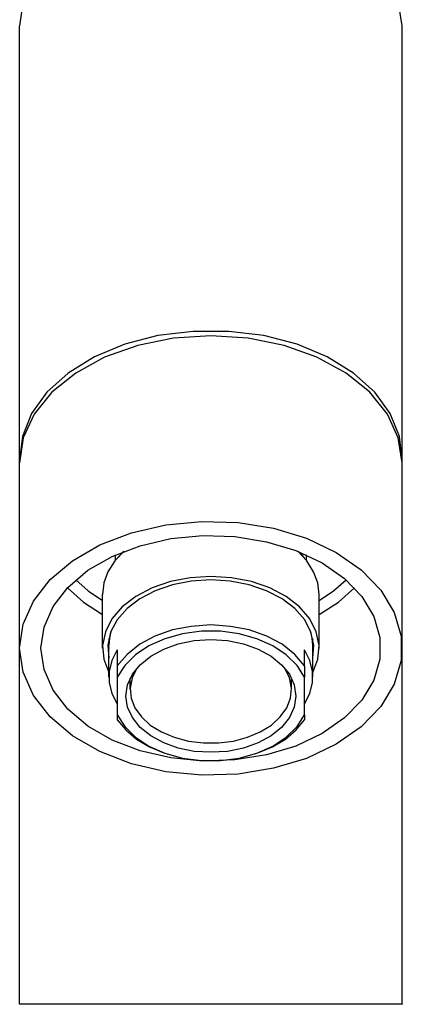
# Model space of a CAD drawing. Header units: millimetres. Extents: x -0.022 to 0.022, y 0 to 0.18.
# Tile 1 of 2: x -0.022 to 0.022, y 0 to 0.116. Entities that reach past the tile are written whole.
import ezdxf

# ---------------------------------------------------------------- set-up
doc = ezdxf.new("R2010")
doc.units = ezdxf.units.MM
doc.layers.add('BLOCKS', color=3, linetype='Continuous')

msp = doc.modelspace()

# ---------------------------------------------------------------- linework, layer by layer
at = {"layer": 'BLOCKS'}
for points, knots in [([(0.02245, 0.11491), (0.02245, 0.11491), (0.022, 0.11783), (0.022, 0.11783), (0.022, 0.11783), (0.022, 0.11783), (0.02074, 0.12061), (0.02074, 0.12061), (0.02074, 0.12061), (0.02074, 0.12061), (0.01866, 0.12319), (0.01866, 0.12319), (0.01866, 0.12319), (0.01866, 0.12319), (0.01587, 0.12546), (0.01587, 0.12546), (0.01587, 0.12546), (0.01587, 0.12546), (0.01245, 0.12732), (0.01245, 0.12732), (0.01245, 0.12732), (0.01245, 0.12732), (0.00859, 0.12869), (0.00859, 0.12869), (0.00859, 0.12869), (0.00859, 0.12869), (0.00438, 0.12953), (0.00438, 0.12953), (0.00438, 0.12953), (0.00438, 0.12953), (-0.00002, 0.12982), (-0.00002, 0.12982), (-0.00002, 0.12982), (-0.00002, 0.12982), (-0.00438, 0.12953), (-0.00438, 0.12953), (-0.00438, 0.12953), (-0.00438, 0.12953), (-0.00859, 0.12869), (-0.00859, 0.12869), (-0.00859, 0.12869), (-0.00859, 0.12869), (-0.01249, 0.12732), (-0.01249, 0.12732), (-0.01249, 0.12732), (-0.01249, 0.12732), (-0.01588, 0.12546), (-0.01588, 0.12546), (-0.01588, 0.12546), (-0.01588, 0.12546), (-0.01867, 0.12319), (-0.01867, 0.12319), (-0.01867, 0.12319), (-0.01867, 0.12319), (-0.02075, 0.12061), (-0.02075, 0.12061), (-0.02075, 0.12061), (-0.02075, 0.12061), (-0.02203, 0.11783), (-0.02203, 0.11783), (-0.02203, 0.11783), (-0.02203, 0.11783), (-0.02246, 0.11491), (-0.02246, 0.11491)], [0, 0, 0, 0, 0.0625, 0.0625, 0.0625, 0.0625, 0.125, 0.125, 0.125, 0.125, 0.1875, 0.1875, 0.1875, 0.1875, 0.25, 0.25, 0.25, 0.25, 0.3125, 0.3125, 0.3125, 0.3125, 0.375, 0.375, 0.375, 0.375, 0.4375, 0.4375, 0.4375, 0.4375, 0.5, 0.5, 0.5, 0.5, 0.5625, 0.5625, 0.5625, 0.5625, 0.625, 0.625, 0.625, 0.625, 0.6875, 0.6875, 0.6875, 0.6875, 0.75, 0.75, 0.75, 0.75, 0.8125, 0.8125, 0.8125, 0.8125, 0.875, 0.875, 0.875, 0.875, 0.9375, 0.9375, 0.9375, 0.9375, 1, 1, 1, 1]), ([(0.02245, 0.0639), (0.02245, 0.0639), (0.02213, 0.06666), (0.02213, 0.06666), (0.02213, 0.06666), (0.02213, 0.06666), (0.02106, 0.06937), (0.02106, 0.06937), (0.02106, 0.06937), (0.02106, 0.06937), (0.01924, 0.07187), (0.01924, 0.07187), (0.01924, 0.07187), (0.01924, 0.07187), (0.01674, 0.07411), (0.01674, 0.07411), (0.01674, 0.07411), (0.01674, 0.07411), (0.01366, 0.07603), (0.01366, 0.07603), (0.01366, 0.07603), (0.01366, 0.07603), (0.01011, 0.0775), (0.01011, 0.0775), (0.01011, 0.0775), (0.01011, 0.0775), (0.00622, 0.07852), (0.00622, 0.07852), (0.00622, 0.07852), (0.00622, 0.07852), (0.00209, 0.07902), (0.00209, 0.07902), (0.00209, 0.07902), (0.00209, 0.07902), (-0.00209, 0.07902), (-0.00209, 0.07902), (-0.00209, 0.07902), (-0.00209, 0.07902), (-0.00622, 0.07852), (-0.00622, 0.07852), (-0.00622, 0.07852), (-0.00622, 0.07852), (-0.01012, 0.0775), (-0.01012, 0.0775), (-0.01012, 0.0775), (-0.01012, 0.0775), (-0.01367, 0.07603), (-0.01367, 0.07603), (-0.01367, 0.07603), (-0.01367, 0.07603), (-0.01675, 0.07411), (-0.01675, 0.07411), (-0.01675, 0.07411), (-0.01675, 0.07411), (-0.01925, 0.07187), (-0.01925, 0.07187), (-0.01925, 0.07187), (-0.01925, 0.07187), (-0.02106, 0.06937), (-0.02106, 0.06937), (-0.02106, 0.06937), (-0.02106, 0.06937), (-0.02214, 0.06666), (-0.02214, 0.06666), (-0.02214, 0.06666), (-0.02214, 0.06666), (-0.02246, 0.0639), (-0.02246, 0.0639)], [0, 0, 0, 0, 0.058824, 0.058824, 0.058824, 0.058824, 0.117647, 0.117647, 0.117647, 0.117647, 0.176471, 0.176471, 0.176471, 0.176471, 0.235294, 0.235294, 0.235294, 0.235294, 0.294118, 0.294118, 0.294118, 0.294118, 0.352941, 0.352941, 0.352941, 0.352941, 0.411765, 0.411765, 0.411765, 0.411765, 0.470588, 0.470588, 0.470588, 0.470588, 0.529412, 0.529412, 0.529412, 0.529412, 0.588235, 0.588235, 0.588235, 0.588235, 0.647059, 0.647059, 0.647059, 0.647059, 0.705882, 0.705882, 0.705882, 0.705882, 0.764706, 0.764706, 0.764706, 0.764706, 0.823529, 0.823529, 0.823529, 0.823529, 0.882353, 0.882353, 0.882353, 0.882353, 0.941176, 0.941176, 0.941176, 0.941176, 1, 1, 1, 1]), ([(0.02245, 0.06358), (0.02245, 0.06358), (0.022, 0.0665), (0.022, 0.0665), (0.022, 0.0665), (0.022, 0.0665), (0.02074, 0.06929), (0.02074, 0.06929), (0.02074, 0.06929), (0.02074, 0.06929), (0.01866, 0.07187), (0.01866, 0.07187), (0.01866, 0.07187), (0.01866, 0.07187), (0.01587, 0.07413), (0.01587, 0.07413), (0.01587, 0.07413), (0.01587, 0.07413), (0.01245, 0.076), (0.01245, 0.076), (0.01245, 0.076), (0.01245, 0.076), (0.00859, 0.07737), (0.00859, 0.07737), (0.00859, 0.07737), (0.00859, 0.07737), (0.00438, 0.07821), (0.00438, 0.07821), (0.00438, 0.07821), (0.00438, 0.07821), (-0.00002, 0.0785), (-0.00002, 0.0785), (-0.00002, 0.0785), (-0.00002, 0.0785), (-0.00438, 0.07821), (-0.00438, 0.07821), (-0.00438, 0.07821), (-0.00438, 0.07821), (-0.00859, 0.07737), (-0.00859, 0.07737), (-0.00859, 0.07737), (-0.00859, 0.07737), (-0.01249, 0.076), (-0.01249, 0.076), (-0.01249, 0.076), (-0.01249, 0.076), (-0.01588, 0.07413), (-0.01588, 0.07413), (-0.01588, 0.07413), (-0.01588, 0.07413), (-0.01867, 0.07187), (-0.01867, 0.07187), (-0.01867, 0.07187), (-0.01867, 0.07187), (-0.02075, 0.06929), (-0.02075, 0.06929), (-0.02075, 0.06929), (-0.02075, 0.06929), (-0.02203, 0.0665), (-0.02203, 0.0665), (-0.02203, 0.0665), (-0.02203, 0.0665), (-0.02246, 0.06358), (-0.02246, 0.06358)], [0, 0, 0, 0, 0.0625, 0.0625, 0.0625, 0.0625, 0.125, 0.125, 0.125, 0.125, 0.1875, 0.1875, 0.1875, 0.1875, 0.25, 0.25, 0.25, 0.25, 0.3125, 0.3125, 0.3125, 0.3125, 0.375, 0.375, 0.375, 0.375, 0.4375, 0.4375, 0.4375, 0.4375, 0.5, 0.5, 0.5, 0.5, 0.5625, 0.5625, 0.5625, 0.5625, 0.625, 0.625, 0.625, 0.625, 0.6875, 0.6875, 0.6875, 0.6875, 0.75, 0.75, 0.75, 0.75, 0.8125, 0.8125, 0.8125, 0.8125, 0.875, 0.875, 0.875, 0.875, 0.9375, 0.9375, 0.9375, 0.9375, 1, 1, 1, 1]), ([(-0.02246, 0.0418), (-0.02246, 0.0418), (-0.02203, 0.03899), (-0.02203, 0.03899), (-0.02203, 0.03899), (-0.02203, 0.03899), (-0.02085, 0.03628), (-0.02085, 0.03628), (-0.02085, 0.03628), (-0.02085, 0.03628), (-0.01888, 0.03375), (-0.01888, 0.03375), (-0.01888, 0.03375), (-0.01888, 0.03375), (-0.01625, 0.03152), (-0.01625, 0.03152), (-0.01625, 0.03152), (-0.01625, 0.03152), (-0.01304, 0.02967), (-0.01304, 0.02967), (-0.01304, 0.02967), (-0.01304, 0.02967), (-0.00933, 0.02825), (-0.00933, 0.02825), (-0.00933, 0.02825), (-0.00933, 0.02825), (-0.0053, 0.02731), (-0.0053, 0.02731), (-0.0053, 0.02731), (-0.0053, 0.02731), (-0.00107, 0.02691), (-0.00107, 0.02691), (-0.00107, 0.02691), (-0.00107, 0.02691), (0.00319, 0.02704), (0.00319, 0.02704), (0.00319, 0.02704), (0.00319, 0.02704), (0.00735, 0.02773), (0.00735, 0.02773), (0.00735, 0.02773), (0.00735, 0.02773), (0.01122, 0.02888), (0.01122, 0.02888), (0.01122, 0.02888), (0.01122, 0.02888), (0.01469, 0.03054), (0.01469, 0.03054), (0.01469, 0.03054), (0.01469, 0.03054), (0.01764, 0.03259), (0.01764, 0.03259), (0.01764, 0.03259), (0.01764, 0.03259), (0.01995, 0.03496), (0.01995, 0.03496), (0.01995, 0.03496), (0.01995, 0.03496), (0.02153, 0.03759), (0.02153, 0.03759), (0.02153, 0.03759), (0.02153, 0.03759), (0.02234, 0.04038), (0.02234, 0.04038), (0.02234, 0.04038), (0.02234, 0.04038), (0.02234, 0.04322), (0.02234, 0.04322), (0.02234, 0.04322), (0.02234, 0.04322), (0.02153, 0.04601), (0.02153, 0.04601), (0.02153, 0.04601), (0.02153, 0.04601), (0.01995, 0.04864), (0.01995, 0.04864), (0.01995, 0.04864), (0.01995, 0.04864), (0.01764, 0.05101), (0.01764, 0.05101), (0.01764, 0.05101), (0.01764, 0.05101), (0.01469, 0.05306), (0.01469, 0.05306), (0.01469, 0.05306), (0.01469, 0.05306), (0.01122, 0.05472), (0.01122, 0.05472), (0.01122, 0.05472), (0.01122, 0.05472), (0.00735, 0.0559), (0.00735, 0.0559), (0.00735, 0.0559), (0.00735, 0.0559), (0.00319, 0.05656), (0.00319, 0.05656), (0.00319, 0.05656), (0.00319, 0.05656), (-0.00107, 0.05669), (-0.00107, 0.05669), (-0.00107, 0.05669), (-0.00107, 0.05669), (-0.0053, 0.0563), (-0.0053, 0.0563), (-0.0053, 0.0563), (-0.0053, 0.0563), (-0.00933, 0.05538), (-0.00933, 0.05538), (-0.00933, 0.05538), (-0.00933, 0.05538), (-0.01304, 0.05395), (-0.01304, 0.05395), (-0.01304, 0.05395), (-0.01304, 0.05395), (-0.01625, 0.05209), (-0.01625, 0.05209), (-0.01625, 0.05209), (-0.01625, 0.05209), (-0.01888, 0.04988), (-0.01888, 0.04988), (-0.01888, 0.04988), (-0.01888, 0.04988), (-0.02085, 0.04735), (-0.02085, 0.04735), (-0.02085, 0.04735), (-0.02085, 0.04735), (-0.02203, 0.04462), (-0.02203, 0.04462), (-0.02203, 0.04462), (-0.02203, 0.04462), (-0.02246, 0.0418), (-0.02246, 0.0418)], [0, 0, 0, 0, 0.030303, 0.030303, 0.030303, 0.030303, 0.060606, 0.060606, 0.060606, 0.060606, 0.090909, 0.090909, 0.090909, 0.090909, 0.121212, 0.121212, 0.121212, 0.121212, 0.151515, 0.151515, 0.151515, 0.151515, 0.181818, 0.181818, 0.181818, 0.181818, 0.212121, 0.212121, 0.212121, 0.212121, 0.242424, 0.242424, 0.242424, 0.242424, 0.272727, 0.272727, 0.272727, 0.272727, 0.30303, 0.30303, 0.30303, 0.30303, 0.333333, 0.333333, 0.333333, 0.333333, 0.363636, 0.363636, 0.363636, 0.363636, 0.393939, 0.393939, 0.393939, 0.393939, 0.424242, 0.424242, 0.424242, 0.424242, 0.454545, 0.454545, 0.454545, 0.454545, 0.484848, 0.484848, 0.484848, 0.484848, 0.515152, 0.515152, 0.515152, 0.515152, 0.545455, 0.545455, 0.545455, 0.545455, 0.575758, 0.575758, 0.575758, 0.575758, 0.606061, 0.606061, 0.606061, 0.606061, 0.636364, 0.636364, 0.636364, 0.636364, 0.666667, 0.666667, 0.666667, 0.666667, 0.69697, 0.69697, 0.69697, 0.69697, 0.727273, 0.727273, 0.727273, 0.727273, 0.757576, 0.757576, 0.757576, 0.757576, 0.787879, 0.787879, 0.787879, 0.787879, 0.818182, 0.818182, 0.818182, 0.818182, 0.848485, 0.848485, 0.848485, 0.848485, 0.878788, 0.878788, 0.878788, 0.878788, 0.909091, 0.909091, 0.909091, 0.909091, 0.939394, 0.939394, 0.939394, 0.939394, 0.969697, 0.969697, 0.969697, 0.969697, 1, 1, 1, 1]), ([(-0.01996, 0.0418), (-0.01996, 0.0418), (-0.01959, 0.0393), (-0.01959, 0.0393), (-0.01959, 0.0393), (-0.01959, 0.0393), (-0.01854, 0.03688), (-0.01854, 0.03688), (-0.01854, 0.03688), (-0.01854, 0.03688), (-0.0168, 0.03465), (-0.0168, 0.03465), (-0.0168, 0.03465), (-0.0168, 0.03465), (-0.01446, 0.03267), (-0.01446, 0.03267), (-0.01446, 0.03267), (-0.01446, 0.03267), (-0.01159, 0.03102), (-0.01159, 0.03102), (-0.01159, 0.03102), (-0.01159, 0.03102), (-0.0083, 0.02975), (-0.0083, 0.02975), (-0.0083, 0.02975), (-0.0083, 0.02975), (-0.0047, 0.02894), (-0.0047, 0.02894), (-0.0047, 0.02894), (-0.0047, 0.02894), (-0.00096, 0.02857), (-0.00096, 0.02857), (-0.00096, 0.02857), (-0.00096, 0.02857), (0.00282, 0.0287), (0.00282, 0.0287), (0.00282, 0.0287), (0.00282, 0.0287), (0.00651, 0.02928), (0.00651, 0.02928), (0.00651, 0.02928), (0.00651, 0.02928), (0.00998, 0.03033), (0.00998, 0.03033), (0.00998, 0.03033), (0.00998, 0.03033), (0.01306, 0.03178), (0.01306, 0.03178), (0.01306, 0.03178), (0.01306, 0.03178), (0.01569, 0.03362), (0.01569, 0.03362), (0.01569, 0.03362), (0.01569, 0.03362), (0.01774, 0.03572), (0.01774, 0.03572), (0.01774, 0.03572), (0.01774, 0.03572), (0.01913, 0.03807), (0.01913, 0.03807), (0.01913, 0.03807), (0.01913, 0.03807), (0.01985, 0.04054), (0.01985, 0.04054), (0.01985, 0.04054), (0.01985, 0.04054), (0.01985, 0.04306), (0.01985, 0.04306), (0.01985, 0.04306), (0.01985, 0.04306), (0.01913, 0.04554), (0.01913, 0.04554), (0.01913, 0.04554), (0.01913, 0.04554), (0.01774, 0.04788), (0.01774, 0.04788), (0.01774, 0.04788), (0.01774, 0.04788), (0.01569, 0.05001), (0.01569, 0.05001), (0.01569, 0.05001), (0.01569, 0.05001), (0.01306, 0.05182), (0.01306, 0.05182), (0.01306, 0.05182), (0.01306, 0.05182), (0.00998, 0.05327), (0.00998, 0.05327), (0.00998, 0.05327), (0.00998, 0.05327), (0.00651, 0.05432), (0.00651, 0.05432), (0.00651, 0.05432), (0.00651, 0.05432), (0.00282, 0.05493), (0.00282, 0.05493), (0.00282, 0.05493), (0.00282, 0.05493), (-0.00096, 0.05503), (-0.00096, 0.05503), (-0.00096, 0.05503), (-0.00096, 0.05503), (-0.0047, 0.05469), (-0.0047, 0.05469), (-0.0047, 0.05469), (-0.0047, 0.05469), (-0.0083, 0.05385), (-0.0083, 0.05385), (-0.0083, 0.05385), (-0.0083, 0.05385), (-0.01159, 0.05259), (-0.01159, 0.05259), (-0.01159, 0.05259), (-0.01159, 0.05259), (-0.01446, 0.05096), (-0.01446, 0.05096), (-0.01446, 0.05096), (-0.01446, 0.05096), (-0.0168, 0.04896), (-0.0168, 0.04896), (-0.0168, 0.04896), (-0.0168, 0.04896), (-0.01854, 0.04672), (-0.01854, 0.04672), (-0.01854, 0.04672), (-0.01854, 0.04672), (-0.01959, 0.0443), (-0.01959, 0.0443), (-0.01959, 0.0443), (-0.01959, 0.0443), (-0.01996, 0.0418), (-0.01996, 0.0418)], [0, 0, 0, 0, 0.030303, 0.030303, 0.030303, 0.030303, 0.060606, 0.060606, 0.060606, 0.060606, 0.090909, 0.090909, 0.090909, 0.090909, 0.121212, 0.121212, 0.121212, 0.121212, 0.151515, 0.151515, 0.151515, 0.151515, 0.181818, 0.181818, 0.181818, 0.181818, 0.212121, 0.212121, 0.212121, 0.212121, 0.242424, 0.242424, 0.242424, 0.242424, 0.272727, 0.272727, 0.272727, 0.272727, 0.30303, 0.30303, 0.30303, 0.30303, 0.333333, 0.333333, 0.333333, 0.333333, 0.363636, 0.363636, 0.363636, 0.363636, 0.393939, 0.393939, 0.393939, 0.393939, 0.424242, 0.424242, 0.424242, 0.424242, 0.454545, 0.454545, 0.454545, 0.454545, 0.484848, 0.484848, 0.484848, 0.484848, 0.515152, 0.515152, 0.515152, 0.515152, 0.545455, 0.545455, 0.545455, 0.545455, 0.575758, 0.575758, 0.575758, 0.575758, 0.606061, 0.606061, 0.606061, 0.606061, 0.636364, 0.636364, 0.636364, 0.636364, 0.666667, 0.666667, 0.666667, 0.666667, 0.69697, 0.69697, 0.69697, 0.69697, 0.727273, 0.727273, 0.727273, 0.727273, 0.757576, 0.757576, 0.757576, 0.757576, 0.787879, 0.787879, 0.787879, 0.787879, 0.818182, 0.818182, 0.818182, 0.818182, 0.848485, 0.848485, 0.848485, 0.848485, 0.878788, 0.878788, 0.878788, 0.878788, 0.909091, 0.909091, 0.909091, 0.909091, 0.939394, 0.939394, 0.939394, 0.939394, 0.969697, 0.969697, 0.969697, 0.969697, 1, 1, 1, 1]), ([(-0.0102, 0.05319), (-0.0102, 0.05319), (-0.01128, 0.05206), (-0.01128, 0.05206), (-0.01128, 0.05206), (-0.01128, 0.05206), (-0.01209, 0.0508), (-0.01209, 0.0508), (-0.01209, 0.0508), (-0.01209, 0.0508), (-0.01256, 0.04948), (-0.01256, 0.04948), (-0.01256, 0.04948), (-0.01256, 0.04948), (-0.01272, 0.04814), (-0.01272, 0.04814)], [0, 0, 0, 0, 0.25, 0.25, 0.25, 0.25, 0.5, 0.5, 0.5, 0.5, 0.75, 0.75, 0.75, 0.75, 1, 1, 1, 1]), ([(0.01272, 0.04814), (0.01272, 0.04814), (0.01256, 0.04948), (0.01256, 0.04948), (0.01256, 0.04948), (0.01256, 0.04948), (0.01206, 0.0508), (0.01206, 0.0508), (0.01206, 0.0508), (0.01206, 0.0508), (0.01127, 0.05206), (0.01127, 0.05206), (0.01127, 0.05206), (0.01127, 0.05206), (0.01019, 0.05319), (0.01019, 0.05319)], [0, 0, 0, 0, 0.25, 0.25, 0.25, 0.25, 0.5, 0.5, 0.5, 0.5, 0.75, 0.75, 0.75, 0.75, 1, 1, 1, 1]), ([(-0.01588, 0.04985), (-0.01588, 0.04985), (-0.01441, 0.04856), (-0.01441, 0.04856), (-0.01441, 0.04856), (-0.01441, 0.04856), (-0.01272, 0.0474), (-0.01272, 0.0474)], [0, 0, 0, 0, 0.5, 0.5, 0.5, 0.5, 1, 1, 1, 1]), ([(0.01198, 0.03896), (0.01198, 0.03896), (0.01256, 0.04051), (0.01256, 0.04051), (0.01256, 0.04051), (0.01256, 0.04051), (0.01272, 0.04212), (0.01272, 0.04212), (0.01272, 0.04212), (0.01272, 0.04212), (0.01237, 0.04372), (0.01237, 0.04372), (0.01237, 0.04372), (0.01237, 0.04372), (0.01161, 0.04527), (0.01161, 0.04527), (0.01161, 0.04527), (0.01161, 0.04527), (0.0104, 0.04667), (0.0104, 0.04667), (0.0104, 0.04667), (0.0104, 0.04667), (0.00882, 0.0479), (0.00882, 0.0479), (0.00882, 0.0479), (0.00882, 0.0479), (0.0069, 0.0489), (0.0069, 0.0489), (0.0069, 0.0489), (0.0069, 0.0489), (0.00475, 0.04964), (0.00475, 0.04964), (0.00475, 0.04964), (0.00475, 0.04964), (0.0024, 0.05009), (0.0024, 0.05009), (0.0024, 0.05009), (0.0024, 0.05009), (-0.00002, 0.05025), (-0.00002, 0.05025), (-0.00002, 0.05025), (-0.00002, 0.05025), (-0.00244, 0.05009), (-0.00244, 0.05009), (-0.00244, 0.05009), (-0.00244, 0.05009), (-0.00475, 0.04964), (-0.00475, 0.04964), (-0.00475, 0.04964), (-0.00475, 0.04964), (-0.00691, 0.0489), (-0.00691, 0.0489), (-0.00691, 0.0489), (-0.00691, 0.0489), (-0.00883, 0.0479), (-0.00883, 0.0479), (-0.00883, 0.0479), (-0.00883, 0.0479), (-0.01041, 0.04667), (-0.01041, 0.04667), (-0.01041, 0.04667), (-0.01041, 0.04667), (-0.01162, 0.04527), (-0.01162, 0.04527), (-0.01162, 0.04527), (-0.01162, 0.04527), (-0.01238, 0.04372), (-0.01238, 0.04372), (-0.01238, 0.04372), (-0.01238, 0.04372), (-0.01272, 0.04212), (-0.01272, 0.04212), (-0.01272, 0.04212), (-0.01272, 0.04212), (-0.01256, 0.04051), (-0.01256, 0.04051), (-0.01256, 0.04051), (-0.01256, 0.04051), (-0.01199, 0.03896), (-0.01199, 0.03896)], [0, 0, 0, 0, 0.05, 0.05, 0.05, 0.05, 0.1, 0.1, 0.1, 0.1, 0.15, 0.15, 0.15, 0.15, 0.2, 0.2, 0.2, 0.2, 0.25, 0.25, 0.25, 0.25, 0.3, 0.3, 0.3, 0.3, 0.35, 0.35, 0.35, 0.35, 0.4, 0.4, 0.4, 0.4, 0.45, 0.45, 0.45, 0.45, 0.5, 0.5, 0.5, 0.5, 0.55, 0.55, 0.55, 0.55, 0.6, 0.6, 0.6, 0.6, 0.65, 0.65, 0.65, 0.65, 0.7, 0.7, 0.7, 0.7, 0.75, 0.75, 0.75, 0.75, 0.8, 0.8, 0.8, 0.8, 0.85, 0.85, 0.85, 0.85, 0.9, 0.9, 0.9, 0.9, 0.95, 0.95, 0.95, 0.95, 1, 1, 1, 1]), ([(0.01198, 0.04064), (0.01198, 0.04064), (0.01208, 0.04217), (0.01208, 0.04217), (0.01208, 0.04217), (0.01208, 0.04217), (0.01174, 0.0437), (0.01174, 0.0437), (0.01174, 0.0437), (0.01174, 0.0437), (0.01101, 0.04514), (0.01101, 0.04514), (0.01101, 0.04514), (0.01101, 0.04514), (0.00985, 0.04646), (0.00985, 0.04646), (0.00985, 0.04646), (0.00985, 0.04646), (0.00835, 0.04761), (0.00835, 0.04761), (0.00835, 0.04761), (0.00835, 0.04761), (0.00653, 0.04856), (0.00653, 0.04856), (0.00653, 0.04856), (0.00653, 0.04856), (0.00448, 0.04927), (0.00448, 0.04927), (0.00448, 0.04927), (0.00448, 0.04927), (0.00227, 0.04969), (0.00227, 0.04969), (0.00227, 0.04969), (0.00227, 0.04969), (-0.00002, 0.04985), (-0.00002, 0.04985), (-0.00002, 0.04985), (-0.00002, 0.04985), (-0.00231, 0.04969), (-0.00231, 0.04969), (-0.00231, 0.04969), (-0.00231, 0.04969), (-0.00451, 0.04927), (-0.00451, 0.04927), (-0.00451, 0.04927), (-0.00451, 0.04927), (-0.00654, 0.04856), (-0.00654, 0.04856), (-0.00654, 0.04856), (-0.00654, 0.04856), (-0.00836, 0.04761), (-0.00836, 0.04761), (-0.00836, 0.04761), (-0.00836, 0.04761), (-0.00985, 0.04646), (-0.00985, 0.04646), (-0.00985, 0.04646), (-0.00985, 0.04646), (-0.01101, 0.04514), (-0.01101, 0.04514), (-0.01101, 0.04514), (-0.01101, 0.04514), (-0.01178, 0.0437), (-0.01178, 0.0437), (-0.01178, 0.0437), (-0.01178, 0.0437), (-0.01209, 0.04217), (-0.01209, 0.04217), (-0.01209, 0.04217), (-0.01209, 0.04217), (-0.01199, 0.04064), (-0.01199, 0.04064)], [0, 0, 0, 0, 0.055556, 0.055556, 0.055556, 0.055556, 0.111111, 0.111111, 0.111111, 0.111111, 0.166667, 0.166667, 0.166667, 0.166667, 0.222222, 0.222222, 0.222222, 0.222222, 0.277778, 0.277778, 0.277778, 0.277778, 0.333333, 0.333333, 0.333333, 0.333333, 0.388889, 0.388889, 0.388889, 0.388889, 0.444444, 0.444444, 0.444444, 0.444444, 0.5, 0.5, 0.5, 0.5, 0.555556, 0.555556, 0.555556, 0.555556, 0.611111, 0.611111, 0.611111, 0.611111, 0.666667, 0.666667, 0.666667, 0.666667, 0.722222, 0.722222, 0.722222, 0.722222, 0.777778, 0.777778, 0.777778, 0.777778, 0.833333, 0.833333, 0.833333, 0.833333, 0.888889, 0.888889, 0.888889, 0.888889, 0.944444, 0.944444, 0.944444, 0.944444, 1, 1, 1, 1]), ([(0.01272, 0.0474), (0.01272, 0.0474), (0.0144, 0.04856), (0.0144, 0.04856), (0.0144, 0.04856), (0.0144, 0.04856), (0.01587, 0.04985), (0.01587, 0.04985)], [0, 0, 0, 0, 0.5, 0.5, 0.5, 0.5, 1, 1, 1, 1]), ([(-0.01685, 0.0489), (-0.01685, 0.0489), (-0.01498, 0.04722), (-0.01498, 0.04722), (-0.01498, 0.04722), (-0.01498, 0.04722), (-0.01272, 0.04577), (-0.01272, 0.04577)], [0, 0, 0, 0, 0.5, 0.5, 0.5, 0.5, 1, 1, 1, 1]), ([(0.01272, 0.04577), (0.01272, 0.04577), (0.01498, 0.04722), (0.01498, 0.04722), (0.01498, 0.04722), (0.01498, 0.04722), (0.01685, 0.0489), (0.01685, 0.0489)], [0, 0, 0, 0, 0.5, 0.5, 0.5, 0.5, 1, 1, 1, 1]), ([(0.01098, 0.03975), (0.01098, 0.03975), (0.00985, 0.04109), (0.00985, 0.04109), (0.00985, 0.04109), (0.00985, 0.04109), (0.00835, 0.04227), (0.00835, 0.04227), (0.00835, 0.04227), (0.00835, 0.04227), (0.00656, 0.04322), (0.00656, 0.04322), (0.00656, 0.04322), (0.00656, 0.04322), (0.00451, 0.04396), (0.00451, 0.04396), (0.00451, 0.04396), (0.00451, 0.04396), (0.0023, 0.04438), (0.0023, 0.04438), (0.0023, 0.04438), (0.0023, 0.04438), (-0.00002, 0.04454), (-0.00002, 0.04454), (-0.00002, 0.04454), (-0.00002, 0.04454), (-0.00231, 0.04438), (-0.00231, 0.04438), (-0.00231, 0.04438), (-0.00231, 0.04438), (-0.00451, 0.04396), (-0.00451, 0.04396), (-0.00451, 0.04396), (-0.00451, 0.04396), (-0.00657, 0.04322), (-0.00657, 0.04322), (-0.00657, 0.04322), (-0.00657, 0.04322), (-0.00836, 0.04227), (-0.00836, 0.04227), (-0.00836, 0.04227), (-0.00836, 0.04227), (-0.00985, 0.04109), (-0.00985, 0.04109), (-0.00985, 0.04109), (-0.00985, 0.04109), (-0.01099, 0.03975), (-0.01099, 0.03975)], [0, 0, 0, 0, 0.083333, 0.083333, 0.083333, 0.083333, 0.166667, 0.166667, 0.166667, 0.166667, 0.25, 0.25, 0.25, 0.25, 0.333333, 0.333333, 0.333333, 0.333333, 0.416667, 0.416667, 0.416667, 0.416667, 0.5, 0.5, 0.5, 0.5, 0.583333, 0.583333, 0.583333, 0.583333, 0.666667, 0.666667, 0.666667, 0.666667, 0.75, 0.75, 0.75, 0.75, 0.833333, 0.833333, 0.833333, 0.833333, 0.916667, 0.916667, 0.916667, 0.916667, 1, 1, 1, 1]), ([(-0.01175, 0.04377), (-0.01175, 0.04377), (-0.01191, 0.04298), (-0.01191, 0.04298), (-0.01191, 0.04298), (-0.01191, 0.04298), (-0.01199, 0.04217), (-0.01199, 0.04217)], [0, 0, 0, 0, 0.5, 0.5, 0.5, 0.5, 1, 1, 1, 1]), ([(0.01098, 0.03843), (0.01098, 0.03843), (0.01011, 0.0398), (0.01011, 0.0398), (0.01011, 0.0398), (0.01011, 0.0398), (0.00885, 0.04104), (0.00885, 0.04104), (0.00885, 0.04104), (0.00885, 0.04104), (0.00727, 0.04209), (0.00727, 0.04209), (0.00727, 0.04209), (0.00727, 0.04209), (0.0054, 0.04293), (0.0054, 0.04293), (0.0054, 0.04293), (0.0054, 0.04293), (0.00332, 0.04351), (0.00332, 0.04351), (0.00332, 0.04351), (0.00332, 0.04351), (0.00111, 0.0438), (0.00111, 0.0438), (0.00111, 0.0438), (0.00111, 0.0438), (-0.00112, 0.0438), (-0.00112, 0.0438), (-0.00112, 0.0438), (-0.00112, 0.0438), (-0.00333, 0.04351), (-0.00333, 0.04351), (-0.00333, 0.04351), (-0.00333, 0.04351), (-0.00541, 0.04293), (-0.00541, 0.04293), (-0.00541, 0.04293), (-0.00541, 0.04293), (-0.00728, 0.04209), (-0.00728, 0.04209), (-0.00728, 0.04209), (-0.00728, 0.04209), (-0.00886, 0.04104), (-0.00886, 0.04104), (-0.00886, 0.04104), (-0.00886, 0.04104), (-0.01012, 0.0398), (-0.01012, 0.0398), (-0.01012, 0.0398), (-0.01012, 0.0398), (-0.01099, 0.03843), (-0.01099, 0.03843)], [0, 0, 0, 0, 0.076923, 0.076923, 0.076923, 0.076923, 0.153846, 0.153846, 0.153846, 0.153846, 0.230769, 0.230769, 0.230769, 0.230769, 0.307692, 0.307692, 0.307692, 0.307692, 0.384615, 0.384615, 0.384615, 0.384615, 0.461538, 0.461538, 0.461538, 0.461538, 0.538462, 0.538462, 0.538462, 0.538462, 0.615385, 0.615385, 0.615385, 0.615385, 0.692308, 0.692308, 0.692308, 0.692308, 0.769231, 0.769231, 0.769231, 0.769231, 0.846154, 0.846154, 0.846154, 0.846154, 0.923077, 0.923077, 0.923077, 0.923077, 1, 1, 1, 1]), ([(-0.00999, 0.0362), (-0.00999, 0.0362), (-0.0098, 0.03491), (-0.0098, 0.03491), (-0.0098, 0.03491), (-0.0098, 0.03491), (-0.00922, 0.03367), (-0.00922, 0.03367), (-0.00922, 0.03367), (-0.00922, 0.03367), (-0.0083, 0.03251), (-0.0083, 0.03251), (-0.0083, 0.03251), (-0.0083, 0.03251), (-0.00707, 0.03152), (-0.00707, 0.03152), (-0.00707, 0.03152), (-0.00707, 0.03152), (-0.00554, 0.0307), (-0.00554, 0.0307), (-0.00554, 0.0307), (-0.00554, 0.0307), (-0.00383, 0.03009), (-0.00383, 0.03009), (-0.00383, 0.03009), (-0.00383, 0.03009), (-0.00196, 0.0297), (-0.00196, 0.0297), (-0.00196, 0.0297), (-0.00196, 0.0297), (-0.00002, 0.02959), (-0.00002, 0.02959), (-0.00002, 0.02959), (-0.00002, 0.02959), (0.00193, 0.0297), (0.00193, 0.0297), (0.00193, 0.0297), (0.00193, 0.0297), (0.00382, 0.03009), (0.00382, 0.03009), (0.00382, 0.03009), (0.00382, 0.03009), (0.00553, 0.0307), (0.00553, 0.0307), (0.00553, 0.0307), (0.00553, 0.0307), (0.00706, 0.03152), (0.00706, 0.03152), (0.00706, 0.03152), (0.00706, 0.03152), (0.0083, 0.03251), (0.0083, 0.03251), (0.0083, 0.03251), (0.0083, 0.03251), (0.00922, 0.03367), (0.00922, 0.03367), (0.00922, 0.03367), (0.00922, 0.03367), (0.00977, 0.03491), (0.00977, 0.03491), (0.00977, 0.03491), (0.00977, 0.03491), (0.00998, 0.0362), (0.00998, 0.0362), (0.00998, 0.0362), (0.00998, 0.0362), (0.00977, 0.03751), (0.00977, 0.03751), (0.00977, 0.03751), (0.00977, 0.03751), (0.00922, 0.03875), (0.00922, 0.03875), (0.00922, 0.03875), (0.00922, 0.03875), (0.0083, 0.03988), (0.0083, 0.03988), (0.0083, 0.03988), (0.0083, 0.03988), (0.00706, 0.04088), (0.00706, 0.04088), (0.00706, 0.04088), (0.00706, 0.04088), (0.00553, 0.04172), (0.00553, 0.04172), (0.00553, 0.04172), (0.00553, 0.04172), (0.00382, 0.04233), (0.00382, 0.04233), (0.00382, 0.04233), (0.00382, 0.04233), (0.00193, 0.0427), (0.00193, 0.0427), (0.00193, 0.0427), (0.00193, 0.0427), (-0.00002, 0.04283), (-0.00002, 0.04283), (-0.00002, 0.04283), (-0.00002, 0.04283), (-0.00196, 0.0427), (-0.00196, 0.0427), (-0.00196, 0.0427), (-0.00196, 0.0427), (-0.00383, 0.04233), (-0.00383, 0.04233), (-0.00383, 0.04233), (-0.00383, 0.04233), (-0.00554, 0.04172), (-0.00554, 0.04172), (-0.00554, 0.04172), (-0.00554, 0.04172), (-0.00707, 0.04088), (-0.00707, 0.04088), (-0.00707, 0.04088), (-0.00707, 0.04088), (-0.0083, 0.03988), (-0.0083, 0.03988), (-0.0083, 0.03988), (-0.0083, 0.03988), (-0.00922, 0.03875), (-0.00922, 0.03875), (-0.00922, 0.03875), (-0.00922, 0.03875), (-0.0098, 0.03751), (-0.0098, 0.03751), (-0.0098, 0.03751), (-0.0098, 0.03751), (-0.00999, 0.0362), (-0.00999, 0.0362)], [0, 0, 0, 0, 0.03125, 0.03125, 0.03125, 0.03125, 0.0625, 0.0625, 0.0625, 0.0625, 0.09375, 0.09375, 0.09375, 0.09375, 0.125, 0.125, 0.125, 0.125, 0.15625, 0.15625, 0.15625, 0.15625, 0.1875, 0.1875, 0.1875, 0.1875, 0.21875, 0.21875, 0.21875, 0.21875, 0.25, 0.25, 0.25, 0.25, 0.28125, 0.28125, 0.28125, 0.28125, 0.3125, 0.3125, 0.3125, 0.3125, 0.34375, 0.34375, 0.34375, 0.34375, 0.375, 0.375, 0.375, 0.375, 0.40625, 0.40625, 0.40625, 0.40625, 0.4375, 0.4375, 0.4375, 0.4375, 0.46875, 0.46875, 0.46875, 0.46875, 0.5, 0.5, 0.5, 0.5, 0.53125, 0.53125, 0.53125, 0.53125, 0.5625, 0.5625, 0.5625, 0.5625, 0.59375, 0.59375, 0.59375, 0.59375, 0.625, 0.625, 0.625, 0.625, 0.65625, 0.65625, 0.65625, 0.65625, 0.6875, 0.6875, 0.6875, 0.6875, 0.71875, 0.71875, 0.71875, 0.71875, 0.75, 0.75, 0.75, 0.75, 0.78125, 0.78125, 0.78125, 0.78125, 0.8125, 0.8125, 0.8125, 0.8125, 0.84375, 0.84375, 0.84375, 0.84375, 0.875, 0.875, 0.875, 0.875, 0.90625, 0.90625, 0.90625, 0.90625, 0.9375, 0.9375, 0.9375, 0.9375, 0.96875, 0.96875, 0.96875, 0.96875, 1, 1, 1, 1]), ([(0.01198, 0.04217), (0.01198, 0.04217), (0.0119, 0.04298), (0.0119, 0.04298), (0.0119, 0.04298), (0.0119, 0.04298), (0.01172, 0.04377), (0.01172, 0.04377)], [0, 0, 0, 0, 0.5, 0.5, 0.5, 0.5, 1, 1, 1, 1]), ([(-0.01099, 0.04162), (-0.01099, 0.04162), (-0.01162, 0.04038), (-0.01162, 0.04038), (-0.01162, 0.04038), (-0.01162, 0.04038), (-0.01193, 0.03909), (-0.01193, 0.03909), (-0.01193, 0.03909), (-0.01193, 0.03909), (-0.01193, 0.0378), (-0.01193, 0.0378), (-0.01193, 0.0378), (-0.01193, 0.0378), (-0.01162, 0.03651), (-0.01162, 0.03651), (-0.01162, 0.03651), (-0.01162, 0.03651), (-0.01099, 0.03528), (-0.01099, 0.03528)], [0, 0, 0, 0, 0.2, 0.2, 0.2, 0.2, 0.4, 0.4, 0.4, 0.4, 0.6, 0.6, 0.6, 0.6, 0.8, 0.8, 0.8, 0.8, 1, 1, 1, 1]), ([(0.01098, 0.03528), (0.01098, 0.03528), (0.01161, 0.03651), (0.01161, 0.03651), (0.01161, 0.03651), (0.01161, 0.03651), (0.01193, 0.0378), (0.01193, 0.0378), (0.01193, 0.0378), (0.01193, 0.0378), (0.01193, 0.03909), (0.01193, 0.03909), (0.01193, 0.03909), (0.01193, 0.03909), (0.01161, 0.04038), (0.01161, 0.04038), (0.01161, 0.04038), (0.01161, 0.04038), (0.01098, 0.04162), (0.01098, 0.04162)], [0, 0, 0, 0, 0.2, 0.2, 0.2, 0.2, 0.4, 0.4, 0.4, 0.4, 0.6, 0.6, 0.6, 0.6, 0.8, 0.8, 0.8, 0.8, 1, 1, 1, 1]), ([(-0.0087, 0.03946), (-0.0087, 0.03946), (-0.00925, 0.03833), (-0.00925, 0.03833), (-0.00925, 0.03833), (-0.00925, 0.03833), (-0.00949, 0.03714), (-0.00949, 0.03714), (-0.00949, 0.03714), (-0.00949, 0.03714), (-0.00935, 0.03596), (-0.00935, 0.03596), (-0.00935, 0.03596), (-0.00935, 0.03596), (-0.00893, 0.03483), (-0.00893, 0.03483), (-0.00893, 0.03483), (-0.00893, 0.03483), (-0.00817, 0.03375), (-0.00817, 0.03375), (-0.00817, 0.03375), (-0.00817, 0.03375), (-0.00712, 0.03278), (-0.00712, 0.03278), (-0.00712, 0.03278), (-0.00712, 0.03278), (-0.0058, 0.03199), (-0.0058, 0.03199), (-0.0058, 0.03199), (-0.0058, 0.03199), (-0.0043, 0.03136), (-0.0043, 0.03136), (-0.0043, 0.03136), (-0.0043, 0.03136), (-0.00265, 0.03091), (-0.00265, 0.03091), (-0.00265, 0.03091), (-0.00265, 0.03091), (-0.00088, 0.0307), (-0.00088, 0.0307), (-0.00088, 0.0307), (-0.00088, 0.0307), (0.00088, 0.0307), (0.00088, 0.0307), (0.00088, 0.0307), (0.00088, 0.0307), (0.00264, 0.03091), (0.00264, 0.03091), (0.00264, 0.03091), (0.00264, 0.03091), (0.0043, 0.03136), (0.0043, 0.03136), (0.0043, 0.03136), (0.0043, 0.03136), (0.0058, 0.03199), (0.0058, 0.03199), (0.0058, 0.03199), (0.0058, 0.03199), (0.00711, 0.03278), (0.00711, 0.03278), (0.00711, 0.03278), (0.00711, 0.03278), (0.00814, 0.03375), (0.00814, 0.03375), (0.00814, 0.03375), (0.00814, 0.03375), (0.0089, 0.03483), (0.0089, 0.03483), (0.0089, 0.03483), (0.0089, 0.03483), (0.00935, 0.03596), (0.00935, 0.03596), (0.00935, 0.03596), (0.00935, 0.03596), (0.00948, 0.03714), (0.00948, 0.03714), (0.00948, 0.03714), (0.00948, 0.03714), (0.00924, 0.03833), (0.00924, 0.03833), (0.00924, 0.03833), (0.00924, 0.03833), (0.00869, 0.03946), (0.00869, 0.03946)], [0, 0, 0, 0, 0.047619, 0.047619, 0.047619, 0.047619, 0.095238, 0.095238, 0.095238, 0.095238, 0.142857, 0.142857, 0.142857, 0.142857, 0.190476, 0.190476, 0.190476, 0.190476, 0.238095, 0.238095, 0.238095, 0.238095, 0.285714, 0.285714, 0.285714, 0.285714, 0.333333, 0.333333, 0.333333, 0.333333, 0.380952, 0.380952, 0.380952, 0.380952, 0.428571, 0.428571, 0.428571, 0.428571, 0.47619, 0.47619, 0.47619, 0.47619, 0.52381, 0.52381, 0.52381, 0.52381, 0.571429, 0.571429, 0.571429, 0.571429, 0.619048, 0.619048, 0.619048, 0.619048, 0.666667, 0.666667, 0.666667, 0.666667, 0.714286, 0.714286, 0.714286, 0.714286, 0.761905, 0.761905, 0.761905, 0.761905, 0.809524, 0.809524, 0.809524, 0.809524, 0.857143, 0.857143, 0.857143, 0.857143, 0.904762, 0.904762, 0.904762, 0.904762, 0.952381, 0.952381, 0.952381, 0.952381, 1, 1, 1, 1]), ([(-0.01099, 0.03399), (-0.01099, 0.03399), (-0.01012, 0.03262), (-0.01012, 0.03262), (-0.01012, 0.03262), (-0.01012, 0.03262), (-0.00886, 0.03136), (-0.00886, 0.03136), (-0.00886, 0.03136), (-0.00886, 0.03136), (-0.00728, 0.03031), (-0.00728, 0.03031), (-0.00728, 0.03031), (-0.00728, 0.03031), (-0.00541, 0.02949), (-0.00541, 0.02949), (-0.00541, 0.02949), (-0.00541, 0.02949), (-0.00333, 0.02891), (-0.00333, 0.02891), (-0.00333, 0.02891), (-0.00333, 0.02891), (-0.00112, 0.02862), (-0.00112, 0.02862), (-0.00112, 0.02862), (-0.00112, 0.02862), (0.00111, 0.02862), (0.00111, 0.02862), (0.00111, 0.02862), (0.00111, 0.02862), (0.00332, 0.02891), (0.00332, 0.02891), (0.00332, 0.02891), (0.00332, 0.02891), (0.0054, 0.02949), (0.0054, 0.02949), (0.0054, 0.02949), (0.0054, 0.02949), (0.00727, 0.03031), (0.00727, 0.03031), (0.00727, 0.03031), (0.00727, 0.03031), (0.00885, 0.03136), (0.00885, 0.03136), (0.00885, 0.03136), (0.00885, 0.03136), (0.01011, 0.03262), (0.01011, 0.03262), (0.01011, 0.03262), (0.01011, 0.03262), (0.01098, 0.03399), (0.01098, 0.03399)], [0, 0, 0, 0, 0.076923, 0.076923, 0.076923, 0.076923, 0.153846, 0.153846, 0.153846, 0.153846, 0.230769, 0.230769, 0.230769, 0.230769, 0.307692, 0.307692, 0.307692, 0.307692, 0.384615, 0.384615, 0.384615, 0.384615, 0.461538, 0.461538, 0.461538, 0.461538, 0.538462, 0.538462, 0.538462, 0.538462, 0.615385, 0.615385, 0.615385, 0.615385, 0.692308, 0.692308, 0.692308, 0.692308, 0.769231, 0.769231, 0.769231, 0.769231, 0.846154, 0.846154, 0.846154, 0.846154, 0.923077, 0.923077, 0.923077, 0.923077, 1, 1, 1, 1]), ([(-0.01099, 0.03341), (-0.01099, 0.03341), (-0.01001, 0.03223), (-0.01001, 0.03223), (-0.01001, 0.03223), (-0.01001, 0.03223), (-0.00875, 0.03115), (-0.00875, 0.03115), (-0.00875, 0.03115), (-0.00875, 0.03115), (-0.00722, 0.03025), (-0.00722, 0.03025), (-0.00722, 0.03025), (-0.00722, 0.03025), (-0.00551, 0.02952), (-0.00551, 0.02952)], [0, 0, 0, 0, 0.25, 0.25, 0.25, 0.25, 0.5, 0.5, 0.5, 0.5, 0.75, 0.75, 0.75, 0.75, 1, 1, 1, 1]), ([(0.00551, 0.02952), (0.00551, 0.02952), (0.00722, 0.03025), (0.00722, 0.03025), (0.00722, 0.03025), (0.00722, 0.03025), (0.00874, 0.03115), (0.00874, 0.03115), (0.00874, 0.03115), (0.00874, 0.03115), (0.01001, 0.03223), (0.01001, 0.03223), (0.01001, 0.03223), (0.01001, 0.03223), (0.01098, 0.03341), (0.01098, 0.03341)], [0, 0, 0, 0, 0.25, 0.25, 0.25, 0.25, 0.5, 0.5, 0.5, 0.5, 0.75, 0.75, 0.75, 0.75, 1, 1, 1, 1])]:
    msp.add_open_spline(points, degree=3, knots=knots, dxfattribs=at)
for points in [[(-0.02246, 0.06419), (-0.02246, 0.06419), (-0.02246, 0.11491), (-0.02246, 0.11491)], [(0.02245, 0.06419), (0.02245, 0.06419), (0.02245, 0.11491), (0.02245, 0.11491)], [(-0.02246, 0.06358), (-0.02246, 0.06358), (-0.02246, 0.06419), (-0.02246, 0.06419)], [(0.02245, 0.06358), (0.02245, 0.06358), (0.02245, 0.06419), (0.02245, 0.06419)], [(-0.02246, 0.0418), (-0.02246, 0.0418), (-0.02246, 0.06358), (-0.02246, 0.06358)], [(0.02245, 0.0418), (0.02245, 0.0418), (0.02245, 0.06358), (0.02245, 0.06358)], [(-0.01122, 0.05211), (-0.01122, 0.05211), (-0.01122, 0.05277), (-0.01122, 0.05277)], [(-0.01043, 0.05303), (-0.01043, 0.05303), (-0.01093, 0.05248), (-0.01093, 0.05248)], [(-0.01033, 0.05314), (-0.01033, 0.05314), (-0.01043, 0.05303), (-0.01043, 0.05303)], [(0.01043, 0.05303), (0.01043, 0.05303), (0.01032, 0.05314), (0.01032, 0.05314)], [(0.01043, 0.05303), (0.01043, 0.05303), (0.01093, 0.05248), (0.01093, 0.05248)], [(0.01122, 0.05211), (0.01122, 0.05211), (0.01122, 0.05277), (0.01122, 0.05277)], [(-0.01272, 0.0418), (-0.01272, 0.0418), (-0.01272, 0.04814), (-0.01272, 0.04814)], [(0.01272, 0.0418), (0.01272, 0.0418), (0.01272, 0.04814), (0.01272, 0.04814)], [(-0.01199, 0.04296), (-0.01199, 0.04296), (-0.01196, 0.04256), (-0.01196, 0.04256)], [(0.01195, 0.04256), (0.01195, 0.04256), (0.01198, 0.04296), (0.01198, 0.04296)], [(-0.02246, 0), (-0.02246, 0), (-0.02246, 0.0418), (-0.02246, 0.0418)], [(-0.01206, 0.04235), (-0.01206, 0.04235), (-0.01199, 0.04177), (-0.01199, 0.04177)], [(-0.01199, 0.03843), (-0.01199, 0.03843), (-0.01199, 0.04217), (-0.01199, 0.04217)], [(0.01198, 0.04177), (0.01198, 0.04177), (0.01206, 0.04235), (0.01206, 0.04235)], [(0.01198, 0.03843), (0.01198, 0.03843), (0.01198, 0.04217), (0.01198, 0.04217)], [(0.02245, 0), (0.02245, 0), (0.02245, 0.0418), (0.02245, 0.0418)], [(-0.01099, 0.04162), (-0.01099, 0.04162), (-0.01099, 0.03975), (-0.01099, 0.03975)], [(0.01098, 0.03975), (0.01098, 0.03975), (0.01098, 0.04162), (0.01098, 0.04162)], [(-0.01099, 0.03975), (-0.01099, 0.03975), (-0.01099, 0.03843), (-0.01099, 0.03843)], [(0.01098, 0.03975), (0.01098, 0.03975), (0.01098, 0.03843), (0.01098, 0.03843)], [(-0.01099, 0.03843), (-0.01099, 0.03843), (-0.01099, 0.03399), (-0.01099, 0.03399)], [(-0.00949, 0.03696), (-0.00949, 0.03696), (-0.00949, 0.03828), (-0.00949, 0.03828)], [(0.00948, 0.03696), (0.00948, 0.03696), (0.00948, 0.03828), (0.00948, 0.03828)], [(0.01098, 0.03399), (0.01098, 0.03399), (0.01098, 0.03843), (0.01098, 0.03843)], [(-0.01099, 0.03399), (-0.01099, 0.03399), (-0.01099, 0.03341), (-0.01099, 0.03341)], [(0.01098, 0.03399), (0.01098, 0.03399), (0.01098, 0.03341), (0.01098, 0.03341)], [(0.00527, 0.02944), (0.00527, 0.02944), (0.00551, 0.02952), (0.00551, 0.02952)], [(0.02245, 0), (0.02245, 0), (-0.02246, 0), (-0.02246, 0)], [(0.02245, 0), (0.02245, 0), (0.02248, 0), (0.02248, 0)]]:
    msp.add_open_spline(points, degree=3, dxfattribs=at)

doc.saveas('drawing.dxf')
